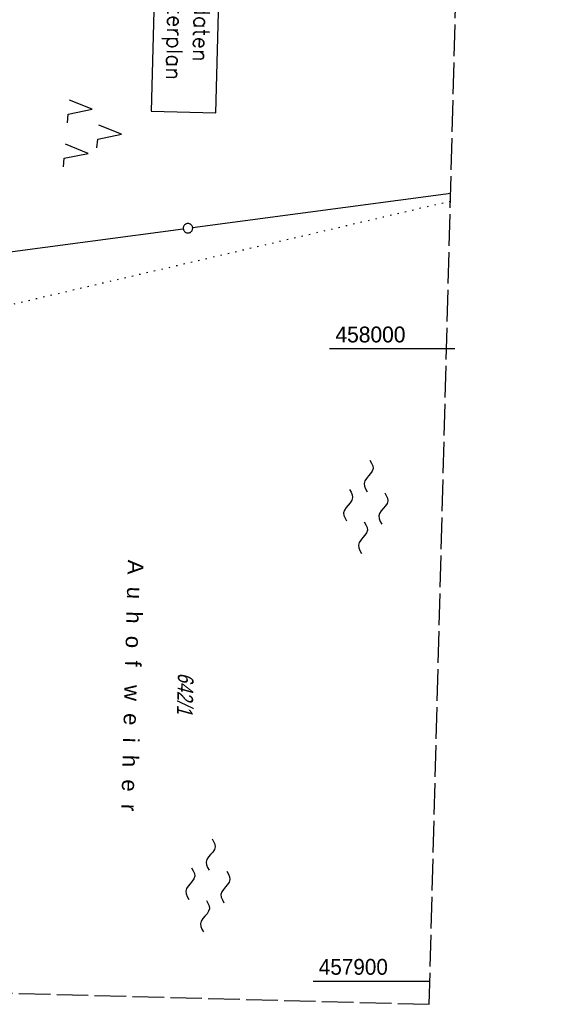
# Model space of a CAD drawing. Extents: x 508885 to 509191, y 457896 to 458644.
# Tile 12 of 58: x 509107 to 509191, y 457896 to 458052. Entities that reach past the tile are written whole.
import ezdxf

# ---------------------------------------------------------------- set-up
doc = ezdxf.new("R2010")
doc.units = 0
doc.header["$LTSCALE"] = 10
doc.header["$MEASUREMENT"] = 0
for name, pattern in [('LT00', [0]), ('LT14', [0.6, 0.5, -0.1]), ('PUNKTX2_STR', [0.6, 0.1, -0.5])]:
    doc.linetypes.add(name, pattern=pattern)
doc.layers.get('0').update_dxf_attribs({"linetype": 'LT00'})
for name, color, linetype in [('--EL_TEXT_KASTEN', 182, 'Continuous'), ('--WASSER_GRENZE', 180, 'PUNKTX2_STR'), ('--WASSER_NUTZUNG', 180, 'Continuous'), ('DFK_BES-NAME', 255, 'LT00'), ('DFK_FLUR_NR', 250, 'LT00'), ('DFK_GZPKT', 250, 'LT00'), ('DFK_KATASTER', 250, 'LT00'), ('DFK_NUTZUNG', 250, 'LT00'), ('V112_RASTER', 250, 'LT00'), ('V113_RASTER', 250, 'LT00')]:
    doc.layers.add(name, color=color, linetype=linetype)
doc.layers.add('-BLATT_112-RAND', color=7, linetype='LT14', plot=False)
doc.styles.add('ROMANS', font='romans.shx', dxfattribs={"width": 0.8})
doc.styles.get("Standard").update_dxf_attribs({"font": 'ARIAL.TTF'})

# ---------------------------------------------------------------- blocks, each defined once
blk = doc.blocks.new('SYMB7010')
at = {"color": 0, "linetype": 'ByBlock'}
for points in [[(-0.031408, 0.499213), (-0.093728, 0.49134), (-0.15457, 0.475719), (-0.212975, 0.452595), (-0.268021, 0.422333), (-0.31884, 0.385411), (-0.36463, 0.342411), (-0.40467, 0.29401), (-0.438329, 0.240973), (-0.465074, 0.184136), (-0.484486, 0.124395), (-0.496256, 0.062692), (-0.5002, 0)], [(-0.5002, 0), (-0.496256, -0.062692), (-0.484486, -0.124395), (-0.465075, -0.184136), (-0.438329, -0.240973), (-0.404671, -0.29401), (-0.36463, -0.342411), (-0.31884, -0.385411), (-0.268021, -0.422333), (-0.212975, -0.452595), (-0.154571, -0.475719), (-0.093728, -0.49134), (-0.031408, -0.499213), (0.031408, -0.499213)], [(0.5002, 0), (0.496256, 0.062692), (0.484485, 0.124395), (0.465074, 0.184136), (0.438329, 0.240973), (0.40467, 0.29401), (0.36463, 0.342411), (0.31884, 0.385411), (0.268021, 0.422333), (0.212975, 0.452595), (0.15457, 0.475719), (0.093728, 0.49134), (0.031408, 0.499213), (-0.031408, 0.499213)], [(0.031408, -0.499213), (0.093728, -0.491341), (0.15457, -0.475719), (0.212975, -0.452595), (0.268021, -0.422333), (0.31884, -0.385411), (0.36463, -0.342411), (0.404671, -0.294011), (0.438329, -0.240974), (0.465075, -0.184136), (0.484486, -0.124395), (0.496256, -0.062692), (0.500201, 0)]]:
    blk.add_lwpolyline(points, dxfattribs=at)
blk = doc.blocks.new('SYMB7250')
at = {"color": 0, "linetype": 'ByBlock'}
for points in [[(-0.25, 0.28), (-0.208333, 0.308889), (-0.166667, 0.331111), (-0.125, 0.34), (-0.083333, 0.331111), (-0.041667, 0.308889), (0, 0.28)], [(0, 0.28), (0.041667, 0.251111), (0.083333, 0.228889), (0.125, 0.22), (0.166667, 0.228889), (0.208333, 0.251111), (0.25, 0.28)], [(-0.74, 0), (-0.698333, 0.028889), (-0.656667, 0.051111), (-0.615, 0.06), (-0.573333, 0.051111), (-0.531667, 0.028889), (-0.49, 0)], [(-0.49, 0), (-0.448333, -0.028889), (-0.406667, -0.051111), (-0.365, -0.06), (-0.323333, -0.051111), (-0.281667, -0.028889), (-0.24, 0)], [(0.24, 0), (0.281667, 0.028889), (0.323333, 0.051111), (0.365, 0.06), (0.406667, 0.051111), (0.448333, 0.028889), (0.49, 0)], [(0.49, 0), (0.531667, -0.028889), (0.573333, -0.051111), (0.615, -0.06), (0.656667, -0.051111), (0.698333, -0.028889), (0.74, 0)], [(-0.25, -0.28), (-0.208333, -0.251111), (-0.166667, -0.228889), (-0.125, -0.22), (-0.083333, -0.228889), (-0.041667, -0.251111), (0, -0.28)], [(0, -0.28), (0.041667, -0.308889), (0.083333, -0.331111), (0.125, -0.34), (0.166667, -0.331111), (0.208333, -0.308889), (0.25, -0.28)]]:
    blk.add_lwpolyline(points, dxfattribs=at)
blk = doc.blocks.new('SYMB7221')
at = {"color": 0, "linetype": 'ByBlock'}
for p, q in [((0, 0.435), (-0.11, 0.065)), ((0.11, 0.065), (0, 0.435)), ((0.25, 0.065), (0.11, 0.065)), ((-0.35, -0.065), (-0.46, -0.435)), ((0.35, -0.065), (0.24, -0.435))]:
    blk.add_line(p, q, dxfattribs=at)
for points in [[(-0.1, -0.435), (-0.24, -0.435), (-0.35, -0.065)], [(0.6, -0.435), (0.46, -0.435), (0.35, -0.065)]]:
    blk.add_lwpolyline(points, dxfattribs=at)

msp = doc.modelspace()

# ---------------------------------------------------------------- linework, layer by layer
at = {"layer": '--EL_TEXT_KASTEN'}
msp.add_lwpolyline([(509129.56, 458103.03), (509127.83, 458037.57), (509138.05, 458037.3), (509139.78, 458102.76)], close=True, dxfattribs=at)
at = {"layer": '--WASSER_GRENZE', "ltscale": 0.2}
msp.add_line((509175.17, 458023.3), (509068.33, 457998.17), dxfattribs=at)
at = {"layer": '-BLATT_112-RAND'}
msp.add_lwpolyline([(508904.4, 458643.62), (508884.93, 457903.88), (509171.83, 457896.33), (509191.3, 458636.07), (508904.4, 458643.62)], dxfattribs=at)
at = {"layer": 'DFK_KATASTER'}
for p, q in [((509134.37, 458019.15), (509175.21, 458024.62)), ((509088.91, 458013.16), (509132.89, 458018.95))]:
    msp.add_line(p, q, dxfattribs=at)
at = {"layer": 'V112_RASTER'}
for p, q in [((509174.56, 458000), (509156.06, 458000)), ((509153.43, 457900), (509171.93, 457900))]:
    msp.add_line(p, q, dxfattribs=at)
at = {"layer": 'V113_RASTER'}
msp.add_line((509175.89, 458000), (509156.04, 458000), dxfattribs=at)

# ---------------------------------------------------------------- block references
at = {"layer": '--WASSER_NUTZUNG', "xscale": 9.999999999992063, "yscale": 9.999999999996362, "zscale": 10, "rotation": 264.7376999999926}
for p in [(509161.76, 457975), (509136.77, 457915.14)]:
    msp.add_blockref('SYMB7250', p, dxfattribs=at)
at = {"layer": 'DFK_GZPKT', "xscale": 1.500000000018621, "yscale": 1.5, "zscale": 1.5, "rotation": 264.7377099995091}
msp.add_blockref('SYMB7010', (509133.63, 458019.05), dxfattribs=at)
at = {"layer": 'DFK_NUTZUNG', "xscale": 10.00000000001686, "yscale": 10, "zscale": 10, "rotation": 264.7377100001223}
msp.add_blockref('SYMB7221', (509118.8, 458034.32), dxfattribs=at)

# ---------------------------------------------------------------- texts
at = {"layer": '--EL_TEXT_KASTEN', "insert": (509133.8, 458070.17), "char_height": 2.5, "attachment_point": 5, "rotation": 268.4925, "style": 'ROMANS'}
msp.add_mtext('{\\W1;Schacht- und Haltungsdaten\\Psiehe Entwässerungskatasterplan}', dxfattribs=at)
at = {"layer": 'DFK_BES-NAME'}
msp.add_text('A  u  h  o  f   w  e  i  h  e  r', height=2.5, rotation=268.4925, dxfattribs=at).set_placement((509124.12, 457966.65))
at = {"layer": 'DFK_FLUR_NR', "oblique": 13.754, "width": 0.75}
msp.add_text('642/1', height=2.5, rotation=268.4925, dxfattribs=at).set_placement((509132.05, 457948.79))
at = {"layer": 'V112_RASTER'}
for s, width, p in [(' 458000', 0.951, (509156.06, 458001)), (' 457900', 0.938, (509153.43, 457901))]:
    msp.add_text(s, height=2.5, rotation=-0.0001, dxfattribs=dict(at, width=width)).set_placement(p)
at = {"layer": 'V113_RASTER', "width": 0.951}
msp.add_text(' 458000', height=2.5, rotation=-0.0012, dxfattribs=at).set_placement((509156.04, 458001))

doc.saveas('drawing.dxf')
